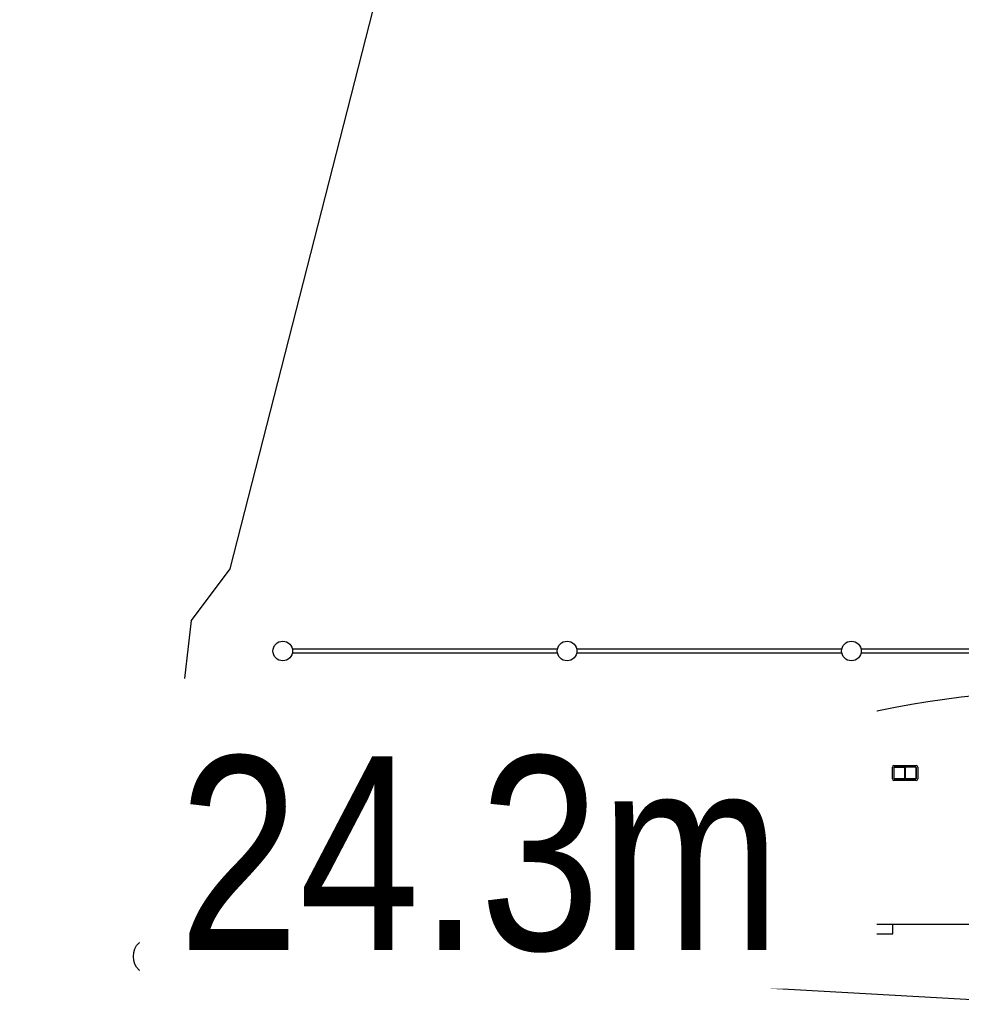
# Model space of a CAD drawing. Header units: millimetres. Extents: x 391350 to 515311, y -283575 to -199836.
# Tile 57 of 102: x 461649 to 465292, y -273635 to -269824. Entities that reach past the tile are written whole.
import ezdxf

# ---------------------------------------------------------------- set-up
doc = ezdxf.new("R2010")
doc.units = ezdxf.units.MM
doc.set_wipeout_variables(frame=1)
doc.layers.add('Evac_Occupant', color=183, linetype='Continuous')
doc.layers.add('Evac_Path_Pass', color=3, linetype='Continuous')
doc.styles.get("Standard").update_dxf_attribs({"font": 'arial.ttf'})

msp = doc.modelspace()

# ---------------------------------------------------------------- linework, layer by layer
at = {"color": 0}
for p, q in [((462704.5, -272259.3), (463729.5, -272259.3)), ((463729.5, -272276.3), (462704.5, -272276.3)), ((463804.5, -272259.3), (464829.5, -272259.3)), ((464829.5, -272276.3), (463804.5, -272276.3)), ((464904.5, -272259.3), (465929.5, -272259.3)), ((465929.5, -272276.3), (464904.5, -272276.3)), ((464657.8, -272581.9), (464762.2, -273325)), ((464616.2, -272665), (464616.2, -273362)), ((464669.5, -272665), (464616.2, -272665)), ((465031.2, -272711), (465117.2, -272711)), ((465025.2, -272763), (465025.2, -272717)), ((465031.2, -272719), (465031.2, -272761)), ((465031.7, -272761), (465031.7, -272719)), ((465115.2, -272717), (465033.2, -272717)), ((465033.2, -272717.5), (465074, -272717.5)), ((465072, -272717.5), (465072, -272762.5)), ((465074, -272717.5), (465074, -272762.5)), ((465074.5, -272762.5), (465074.5, -272717.5)), ((465115.2, -272717.5), (465074.5, -272717.5)), ((465076.5, -272762.5), (465076.5, -272717.5)), ((465116.7, -272719), (465116.7, -272761)), ((465117.2, -272761), (465117.2, -272719)), ((465123.2, -272717), (465123.2, -272763)), ((465117.2, -272769), (465031.2, -272769)), ((465074, -272762.5), (465033.2, -272762.5)), ((465033.2, -272763), (465115.2, -272763)), ((465115.2, -272762.5), (465074.5, -272762.5)), ((464762.2, -273325), (466592.2, -273325)), ((465027.2, -273362), (465027.2, -273325)), ((464616.2, -273362), (465027.2, -273362)), ((464804.7, -273374.5), (464804.7, -273362)), ((464838.7, -273374.5), (464804.7, -273374.5)), ((464804.8, -273386.5), (464804.8, -273374.5)), ((464838.6, -273386.5), (464804.8, -273386.5)), ((464838.6, -273386.5), (464838.6, -273374.5)), ((464838.7, -273374.5), (464838.7, -273362))]:
    msp.add_line(p, q, dxfattribs=at)
for centre in [(462667, -272267.8), (463767, -272267.8), (464867, -272267.8)]:
    msp.add_circle(centre, 38, dxfattribs=at)
for centre, radius, start, end in [((465677.2, -275815.2), 3390.2, 72.5003, 107.4997), ((465031.2, -272717), 6, 90, 180), ((465117.2, -272717), 6, 0, 90), ((465033.2, -272719), 2, 90, 180), ((465033.2, -272719), 1.5, 90, 180), ((465115.2, -272719), 2, 0, 90), ((465115.2, -272719), 1.5, 0, 90), ((465031.2, -272763), 6, 180, 270), ((465033.2, -272761), 2, 180, 270), ((465033.2, -272761), 1.5, 180, 270), ((465115.2, -272761), 2, 270, 0), ((465115.2, -272761), 1.5, 270, 0), ((465117.2, -272763), 6, 270, 0)]:
    msp.add_arc(centre, radius, start, end, dxfattribs=at)
at = {"layer": 'Evac_Occupant'}
msp.add_lwpolyline([(466114.6, -251082.2), (476118.8, -251082.2), (498658.1, -251082.2), (509557.2, -251082.2), (507579.1, -261602.8), (507721.2, -269969.9), (507830.4, -276143.7), (486491.1, -274810.8), (462153.2, -273439.2)], dxfattribs=at)
at = {"layer": 'Evac_Path_Pass'}
msp.add_lwpolyline([(462163.9, -273450.2), (462313.9, -272150.2), (462463.9, -271950.2), (463613.9, -267450.2), (463763.9, -267250.2), (465113.9, -266000.2), (467113.9, -265950.2), (467363.9, -265800.2), (468113.9, -262850.2), (468113.9, -259750.2), (467963.9, -259550.2), (467713.9, -259400.2), (460713.9, -258950.2)], dxfattribs=at)
msp.add_circle((462163.9, -273450.2), 75, dxfattribs=at)

# ---------------------------------------------------------------- next in the draw order: wipeouts: each hides what was drawn before it
msp.add_wipeout([(462113.9, -273575.2), (464963.9, -273575.2), (464963.9, -272375.2), (462113.9, -272375.2)]).dxf.layer = 'Evac_Path_Pass'

# ---------------------------------------------------------------- next in the draw order: texts
at = {"layer": 'Evac_Path_Pass', "width": 0.8}
msp.add_text('24.3m', height=750, dxfattribs=at).set_placement((462263.9, -273425.2))

doc.saveas('drawing.dxf')
